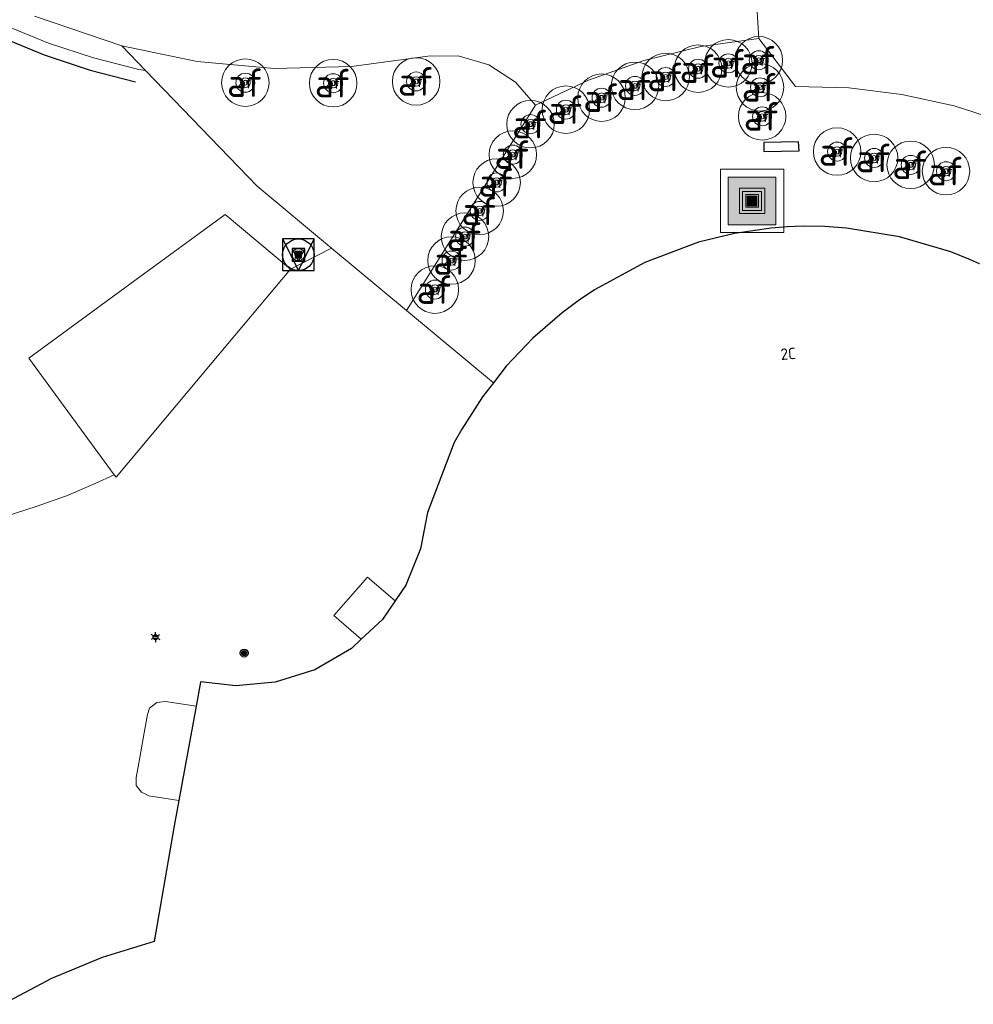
# Model space of a CAD drawing. Header units: metres. Extents: x 197147 to 199131, y 355511 to 356703.
# Tile 192 of 225: x 198603 to 198633, y 356131 to 356162. Entities that reach past the tile are written whole.
import ezdxf
from ezdxf.enums import TextEntityAlignment as Align

# ---------------------------------------------------------------- set-up
doc = ezdxf.new("R2010")
doc.units = ezdxf.units.M
for name, color, linetype, lineweight in [('B-WE-GR-GRAS_KRUIDENRIJK-G', 252, 'Continuous', 18), ('B-WE-KL-ET_LS_OV_LICHTMAST-S', 252, 'Continuous', 25), ('B-WE-KW-KUNSTWERK_BRUG-S', 252, 'Continuous', 25), ('B-WE-KW-KUNSTWERK_BRUG-S @ 0.05', 252, 'Continuous', 25), ('B-WE-KW-KUNSTWERK_BRUG-S @ 0.1', 252, 'Continuous', 25), ('B-WE-KW-KUNSTWERK_BRUG-S @ 0.2', 252, 'Continuous', 25), ('B-WE-KW-KUNSTWERK_BRUG-S @ 0.5 (1)', 252, 'Continuous', 25), ('B-WE-KW-KUNSTWERK_BRUG-S @ 0.5 (2)', 252, 'Continuous', 25), ('B-WE-VH-VERHARDING_ASFALT-G', 252, 'Continuous', 18), ('B-WE-VH-VERHARDING_BETONSTRAATSTEEN-G', 252, 'Continuous', 18), ('B-WE-VH-VERHARDING_OPEN-G', 252, 'Continuous', 18), ('B-WE-VW-AFSLUITPAAL-S', 253, 'Continuous', 25), ('B-WE-VW-AFSLUITPAAL-S @ 0.05', 253, 'Continuous', 25), ('B-WE-VW-AFSLUITPAAL-S @ 0.1', 253, 'Continuous', 25), ('B-WE-VW-AFSLUITPAAL-S @ 0.2', 253, 'Continuous', 25), ('B-WE-VW-AFSLUITPAAL-S @ 0.5 (1)', 253, 'Continuous', 25), ('B-WE-VW-AFSLUITPAAL-S @ 0.5 (2)', 253, 'Continuous', 25)]:
    doc.layers.add(name, color=color, linetype=linetype, lineweight=lineweight)
for name, color, linetype in [('B-WE-IE-MEUBILAIR_WEGMEUBILAIR-S', 252, 'Continuous'), ('B-WE-IE-MEUBILAIR_WEGMEUBILAIR-S @ 0.05', 252, 'Continuous'), ('B-WE-IE-MEUBILAIR_WEGMEUBILAIR-S @ 0.1', 252, 'Continuous'), ('B-WE-IE-MEUBILAIR_WEGMEUBILAIR-S @ 0.2', 252, 'Continuous'), ('B-WE-IE-MEUBILAIR_WEGMEUBILAIR-S @ 0.5 (1)', 252, 'Continuous'), ('B-WE-IE-MEUBILAIR_WEGMEUBILAIR-S @ 0.5 (2)', 252, 'Continuous'), ('B-WE-IE-TERREINAFSCHEIDING_KUNSTMATIG_HEKWERK-G', 252, 'IE-TERREINAFSCHEIDING-KUNSTMATIG'), ('B-WE-IE-TERREINAFSCHEIDING_KUNSTMATIG_MUUR-G', 252, 'IE-TERREINAFSCHEIDING-KUNSTMATIG-DICHT'), ('B-WE-OG-BEBOUWING-GV', 252, 'Continuous'), ('B-WE-OG-BEBOUWING_HUISNUMMER-T18', 252, 'Continuous')]:
    doc.layers.add(name, color=color, linetype=linetype)
doc.styles.add('NLCS-ISO', font='NLCS-ISO.ttf')
doc.styles.add('NLCS-ISO-ANNOTATIEF-T18', font='NLCS-ISO.ttf', dxfattribs={"height": 1.8})
doc.linetypes.add('IE-TERREINAFSCHEIDING-KUNSTMATIG', pattern='A,4,[82,NLCS.SHX,S=0.75,R=90,X=0,Y=0],4,-2', length=10)
doc.linetypes.add('IE-TERREINAFSCHEIDING-KUNSTMATIG-DICHT', pattern='A,8,-1,[82,NLCS.SHX,S=0.75,R=90,X=0,Y=0],-1', length=10)

# ---------------------------------------------------------------- blocks, each defined once
blk = doc.blocks.new('SIE-WEG_AFVALBAK-SO')
at = {"linetype": 'ByBlock', "lineweight": 18}
h = blk.add_hatch(color=0, dxfattribs=at)
h.dxf.hatch_style = 1
h.paths.add_polyline_path([(-1.5, -1.5), (1.5, -1.5), (1.5, 1.5), (-1.5, 1.5)])
at = {"color": 0, "linetype": 'ByBlock', "lineweight": 18}
for points in [[(-2, -2), (2, -2), (2, 2), (-2, 2)], [(-1.5, -1.5), (1.5, -1.5), (1.5, 1.5), (-1.5, 1.5)]]:
    blk.add_lwpolyline(points, close=True, dxfattribs=at)
blk = doc.blocks.new('*U744')
at = {"layer": 'B-WE-IE-MEUBILAIR_WEGMEUBILAIR-S @ 0.05', "xscale": 0.05, "yscale": 0.05, "zscale": 0.05}
blk.add_blockref('SIE-WEG_AFVALBAK-SO', (198626.26, 356156.111), dxfattribs=at)
at = {"layer": 'B-WE-IE-MEUBILAIR_WEGMEUBILAIR-S @ 0.1', "xscale": 0.1, "yscale": 0.1, "zscale": 0.1}
blk.add_blockref('SIE-WEG_AFVALBAK-SO', (198626.26, 356156.111), dxfattribs=at)
at = {"layer": 'B-WE-IE-MEUBILAIR_WEGMEUBILAIR-S @ 0.2', "xscale": 0.2, "yscale": 0.2, "zscale": 0.2}
blk.add_blockref('SIE-WEG_AFVALBAK-SO', (198626.26, 356156.111), dxfattribs=at)
at = {"layer": 'B-WE-IE-MEUBILAIR_WEGMEUBILAIR-S @ 0.5 (1)', "xscale": 0.5, "yscale": 0.5, "zscale": 0.5}
blk.add_blockref('SIE-WEG_AFVALBAK-SO', (198626.26, 356156.111), dxfattribs=at)
at = {"layer": 'B-WE-IE-MEUBILAIR_WEGMEUBILAIR-S @ 0.5 (2)', "xscale": 0.5, "yscale": 0.5, "zscale": 0.5}
blk.add_blockref('SIE-WEG_AFVALBAK-SO', (198626.26, 356156.111), dxfattribs=at)
blk = doc.blocks.new('B-SIE-WEG_VERKEERSBORD_PAAL-SO')
blk.add_lwpolyline([(-1, -1), (1, -1), (1, 1), (-1, 1)], close=True)
at = {"flags": 128}
blk.add_lwpolyline([(-1, 1), (0, -1), (1, 1)], close=True, dxfattribs=at)
for radius in [1, 0.171]:
    blk.add_circle((0, 0), radius)
at = {"style": 'NLCS-ISO'}
blk.add_attdef('bordgegevens', text='', height=1.8, dxfattribs=at).set_placement((2.209, 3.21), align=Align.TOP_LEFT)
blk = doc.blocks.new('*U988')
at = {"layer": 'B-WE-IE-MEUBILAIR_WEGMEUBILAIR-S @ 0.05', "xscale": 0.05, "yscale": 0.05, "zscale": 0.05}
blk.add_blockref('B-SIE-WEG_VERKEERSBORD_PAAL-SO', (198611.934, 356154.412), dxfattribs=at)
at = {"layer": 'B-WE-IE-MEUBILAIR_WEGMEUBILAIR-S @ 0.1', "xscale": 0.1, "yscale": 0.1, "zscale": 0.1}
blk.add_blockref('B-SIE-WEG_VERKEERSBORD_PAAL-SO', (198611.934, 356154.412), dxfattribs=at)
at = {"layer": 'B-WE-IE-MEUBILAIR_WEGMEUBILAIR-S @ 0.2', "xscale": 0.2, "yscale": 0.2, "zscale": 0.2}
blk.add_blockref('B-SIE-WEG_VERKEERSBORD_PAAL-SO', (198611.934, 356154.412), dxfattribs=at)
at = {"layer": 'B-WE-IE-MEUBILAIR_WEGMEUBILAIR-S @ 0.5 (1)', "xscale": 0.5, "yscale": 0.5, "zscale": 0.5}
blk.add_blockref('B-SIE-WEG_VERKEERSBORD_PAAL-SO', (198611.934, 356154.412), dxfattribs=at)
at = {"layer": 'B-WE-IE-MEUBILAIR_WEGMEUBILAIR-S @ 0.5 (2)', "xscale": 0.5, "yscale": 0.5, "zscale": 0.5}
blk.add_blockref('B-SIE-WEG_VERKEERSBORD_PAAL-SO', (198611.934, 356154.412), dxfattribs=at)
blk = doc.blocks.new('B-SIE-WEG_LICHTMAST-SO')
at = {"ltscale": 0.1}
for p, q in [((-0.33, 0.19), (-0.67, 0.39)), ((0, 0.39), (0, 0.77)), ((0.33, 0.19), (0.67, 0.39)), ((-0.33, -0.19), (-0.67, -0.39)), ((0, -0.39), (0, -0.77)), ((0.33, -0.19), (0.67, -0.39))]:
    blk.add_line(p, q, dxfattribs=at)
at = {"flags": 128}
for points in [[(-0.35, 0.15), (0.35, 0.15)], [(-0.35, -0.15), (0.35, -0.15)]]:
    blk.add_lwpolyline(points, dxfattribs=at)
at = {"ltscale": 0.1}
blk.add_circle((0, 0), 0.386, dxfattribs=at)
at = {"style": 'NLCS-ISO'}
blk.add_attdef('TYPE', text='', height=0.549, dxfattribs=at).set_placement((0, 0.77), align=Align.BOTTOM_CENTER)
blk = doc.blocks.new('SVW-AFSLUITPAAL-SO')
at = {"lineweight": 18}
blk.add_circle((0, 0), 1.5, dxfattribs=at)
at = {"lineweight": 18, "style": 'NLCS-ISO'}
blk.add_text('af', height=1.8, dxfattribs=at).set_placement((0, 0), align=Align.MIDDLE_CENTER)
blk = doc.blocks.new('*U1005')
at = {"layer": 'B-WE-VW-AFSLUITPAAL-S @ 0.05', "xscale": 0.05, "yscale": 0.05, "zscale": 0.05}
blk.add_blockref('SVW-AFSLUITPAAL-SO', (198610.258, 356159.845), dxfattribs=at)
at = {"layer": 'B-WE-VW-AFSLUITPAAL-S @ 0.1', "xscale": 0.1, "yscale": 0.1, "zscale": 0.1}
blk.add_blockref('SVW-AFSLUITPAAL-SO', (198610.258, 356159.845), dxfattribs=at)
at = {"layer": 'B-WE-VW-AFSLUITPAAL-S @ 0.2', "xscale": 0.2, "yscale": 0.2, "zscale": 0.2}
blk.add_blockref('SVW-AFSLUITPAAL-SO', (198610.258, 356159.845), dxfattribs=at)
at = {"layer": 'B-WE-VW-AFSLUITPAAL-S @ 0.5 (1)', "xscale": 0.5, "yscale": 0.5, "zscale": 0.5}
blk.add_blockref('SVW-AFSLUITPAAL-SO', (198610.258, 356159.845), dxfattribs=at)
at = {"layer": 'B-WE-VW-AFSLUITPAAL-S @ 0.5 (2)', "xscale": 0.5, "yscale": 0.5, "zscale": 0.5}
blk.add_blockref('SVW-AFSLUITPAAL-SO', (198610.258, 356159.845), dxfattribs=at)
blk = doc.blocks.new('*U1006')
at = {"layer": 'B-WE-VW-AFSLUITPAAL-S @ 0.05', "xscale": 0.05, "yscale": 0.05, "zscale": 0.05}
blk.add_blockref('SVW-AFSLUITPAAL-SO', (198625.512, 356160.457), dxfattribs=at)
at = {"layer": 'B-WE-VW-AFSLUITPAAL-S @ 0.1', "xscale": 0.1, "yscale": 0.1, "zscale": 0.1}
blk.add_blockref('SVW-AFSLUITPAAL-SO', (198625.512, 356160.457), dxfattribs=at)
at = {"layer": 'B-WE-VW-AFSLUITPAAL-S @ 0.2', "xscale": 0.2, "yscale": 0.2, "zscale": 0.2}
blk.add_blockref('SVW-AFSLUITPAAL-SO', (198625.512, 356160.457), dxfattribs=at)
at = {"layer": 'B-WE-VW-AFSLUITPAAL-S @ 0.5 (1)', "xscale": 0.5, "yscale": 0.5, "zscale": 0.5}
blk.add_blockref('SVW-AFSLUITPAAL-SO', (198625.512, 356160.457), dxfattribs=at)
at = {"layer": 'B-WE-VW-AFSLUITPAAL-S @ 0.5 (2)', "xscale": 0.5, "yscale": 0.5, "zscale": 0.5}
blk.add_blockref('SVW-AFSLUITPAAL-SO', (198625.512, 356160.457), dxfattribs=at)
blk = doc.blocks.new('*U1008')
at = {"layer": 'B-WE-VW-AFSLUITPAAL-S @ 0.05', "xscale": 0.05, "yscale": 0.05, "zscale": 0.05}
blk.add_blockref('SVW-AFSLUITPAAL-SO', (198613.032, 356159.83), dxfattribs=at)
at = {"layer": 'B-WE-VW-AFSLUITPAAL-S @ 0.1', "xscale": 0.1, "yscale": 0.1, "zscale": 0.1}
blk.add_blockref('SVW-AFSLUITPAAL-SO', (198613.032, 356159.83), dxfattribs=at)
at = {"layer": 'B-WE-VW-AFSLUITPAAL-S @ 0.2', "xscale": 0.2, "yscale": 0.2, "zscale": 0.2}
blk.add_blockref('SVW-AFSLUITPAAL-SO', (198613.032, 356159.83), dxfattribs=at)
at = {"layer": 'B-WE-VW-AFSLUITPAAL-S @ 0.5 (1)', "xscale": 0.5, "yscale": 0.5, "zscale": 0.5}
blk.add_blockref('SVW-AFSLUITPAAL-SO', (198613.032, 356159.83), dxfattribs=at)
at = {"layer": 'B-WE-VW-AFSLUITPAAL-S @ 0.5 (2)', "xscale": 0.5, "yscale": 0.5, "zscale": 0.5}
blk.add_blockref('SVW-AFSLUITPAAL-SO', (198613.032, 356159.83), dxfattribs=at)
blk = doc.blocks.new('*U1009')
at = {"layer": 'B-WE-VW-AFSLUITPAAL-S @ 0.05', "xscale": 0.05, "yscale": 0.05, "zscale": 0.05}
blk.add_blockref('SVW-AFSLUITPAAL-SO', (198617.195, 356154.987), dxfattribs=at)
at = {"layer": 'B-WE-VW-AFSLUITPAAL-S @ 0.1', "xscale": 0.1, "yscale": 0.1, "zscale": 0.1}
blk.add_blockref('SVW-AFSLUITPAAL-SO', (198617.195, 356154.987), dxfattribs=at)
at = {"layer": 'B-WE-VW-AFSLUITPAAL-S @ 0.2', "xscale": 0.2, "yscale": 0.2, "zscale": 0.2}
blk.add_blockref('SVW-AFSLUITPAAL-SO', (198617.195, 356154.987), dxfattribs=at)
at = {"layer": 'B-WE-VW-AFSLUITPAAL-S @ 0.5 (1)', "xscale": 0.5, "yscale": 0.5, "zscale": 0.5}
blk.add_blockref('SVW-AFSLUITPAAL-SO', (198617.195, 356154.987), dxfattribs=at)
at = {"layer": 'B-WE-VW-AFSLUITPAAL-S @ 0.5 (2)', "xscale": 0.5, "yscale": 0.5, "zscale": 0.5}
blk.add_blockref('SVW-AFSLUITPAAL-SO', (198617.195, 356154.987), dxfattribs=at)
blk = doc.blocks.new('*U1010')
at = {"layer": 'B-WE-VW-AFSLUITPAAL-S @ 0.05', "xscale": 0.05, "yscale": 0.05, "zscale": 0.05}
blk.add_blockref('SVW-AFSLUITPAAL-SO', (198616.244, 356153.314), dxfattribs=at)
at = {"layer": 'B-WE-VW-AFSLUITPAAL-S @ 0.1', "xscale": 0.1, "yscale": 0.1, "zscale": 0.1}
blk.add_blockref('SVW-AFSLUITPAAL-SO', (198616.244, 356153.314), dxfattribs=at)
at = {"layer": 'B-WE-VW-AFSLUITPAAL-S @ 0.2', "xscale": 0.2, "yscale": 0.2, "zscale": 0.2}
blk.add_blockref('SVW-AFSLUITPAAL-SO', (198616.244, 356153.314), dxfattribs=at)
at = {"layer": 'B-WE-VW-AFSLUITPAAL-S @ 0.5 (1)', "xscale": 0.5, "yscale": 0.5, "zscale": 0.5}
blk.add_blockref('SVW-AFSLUITPAAL-SO', (198616.244, 356153.314), dxfattribs=at)
at = {"layer": 'B-WE-VW-AFSLUITPAAL-S @ 0.5 (2)', "xscale": 0.5, "yscale": 0.5, "zscale": 0.5}
blk.add_blockref('SVW-AFSLUITPAAL-SO', (198616.244, 356153.314), dxfattribs=at)
blk = doc.blocks.new('*U1011')
at = {"layer": 'B-WE-VW-AFSLUITPAAL-S @ 0.05', "xscale": 0.05, "yscale": 0.05, "zscale": 0.05}
blk.add_blockref('SVW-AFSLUITPAAL-SO', (198620.381, 356158.994), dxfattribs=at)
at = {"layer": 'B-WE-VW-AFSLUITPAAL-S @ 0.1', "xscale": 0.1, "yscale": 0.1, "zscale": 0.1}
blk.add_blockref('SVW-AFSLUITPAAL-SO', (198620.381, 356158.994), dxfattribs=at)
at = {"layer": 'B-WE-VW-AFSLUITPAAL-S @ 0.2', "xscale": 0.2, "yscale": 0.2, "zscale": 0.2}
blk.add_blockref('SVW-AFSLUITPAAL-SO', (198620.381, 356158.994), dxfattribs=at)
at = {"layer": 'B-WE-VW-AFSLUITPAAL-S @ 0.5 (1)', "xscale": 0.5, "yscale": 0.5, "zscale": 0.5}
blk.add_blockref('SVW-AFSLUITPAAL-SO', (198620.381, 356158.994), dxfattribs=at)
at = {"layer": 'B-WE-VW-AFSLUITPAAL-S @ 0.5 (2)', "xscale": 0.5, "yscale": 0.5, "zscale": 0.5}
blk.add_blockref('SVW-AFSLUITPAAL-SO', (198620.381, 356158.994), dxfattribs=at)
blk = doc.blocks.new('*U1013')
at = {"layer": 'B-WE-VW-AFSLUITPAAL-S @ 0.05', "xscale": 0.05, "yscale": 0.05, "zscale": 0.05}
blk.add_blockref('SVW-AFSLUITPAAL-SO', (198632.386, 356157.052), dxfattribs=at)
at = {"layer": 'B-WE-VW-AFSLUITPAAL-S @ 0.1', "xscale": 0.1, "yscale": 0.1, "zscale": 0.1}
blk.add_blockref('SVW-AFSLUITPAAL-SO', (198632.386, 356157.052), dxfattribs=at)
at = {"layer": 'B-WE-VW-AFSLUITPAAL-S @ 0.2', "xscale": 0.2, "yscale": 0.2, "zscale": 0.2}
blk.add_blockref('SVW-AFSLUITPAAL-SO', (198632.386, 356157.052), dxfattribs=at)
at = {"layer": 'B-WE-VW-AFSLUITPAAL-S @ 0.5 (1)', "xscale": 0.5, "yscale": 0.5, "zscale": 0.5}
blk.add_blockref('SVW-AFSLUITPAAL-SO', (198632.386, 356157.052), dxfattribs=at)
at = {"layer": 'B-WE-VW-AFSLUITPAAL-S @ 0.5 (2)', "xscale": 0.5, "yscale": 0.5, "zscale": 0.5}
blk.add_blockref('SVW-AFSLUITPAAL-SO', (198632.386, 356157.052), dxfattribs=at)
blk = doc.blocks.new('*U1014')
at = {"layer": 'B-WE-VW-AFSLUITPAAL-S @ 0.05', "xscale": 0.05, "yscale": 0.05, "zscale": 0.05}
blk.add_blockref('SVW-AFSLUITPAAL-SO', (198615.653, 356159.885), dxfattribs=at)
at = {"layer": 'B-WE-VW-AFSLUITPAAL-S @ 0.1', "xscale": 0.1, "yscale": 0.1, "zscale": 0.1}
blk.add_blockref('SVW-AFSLUITPAAL-SO', (198615.653, 356159.885), dxfattribs=at)
at = {"layer": 'B-WE-VW-AFSLUITPAAL-S @ 0.2', "xscale": 0.2, "yscale": 0.2, "zscale": 0.2}
blk.add_blockref('SVW-AFSLUITPAAL-SO', (198615.653, 356159.885), dxfattribs=at)
at = {"layer": 'B-WE-VW-AFSLUITPAAL-S @ 0.5 (1)', "xscale": 0.5, "yscale": 0.5, "zscale": 0.5}
blk.add_blockref('SVW-AFSLUITPAAL-SO', (198615.653, 356159.885), dxfattribs=at)
at = {"layer": 'B-WE-VW-AFSLUITPAAL-S @ 0.5 (2)', "xscale": 0.5, "yscale": 0.5, "zscale": 0.5}
blk.add_blockref('SVW-AFSLUITPAAL-SO', (198615.653, 356159.885), dxfattribs=at)
blk = doc.blocks.new('*U1016')
at = {"layer": 'B-WE-VW-AFSLUITPAAL-S @ 0.05', "xscale": 0.05, "yscale": 0.05, "zscale": 0.05}
blk.add_blockref('SVW-AFSLUITPAAL-SO', (198631.269, 356157.252), dxfattribs=at)
at = {"layer": 'B-WE-VW-AFSLUITPAAL-S @ 0.1', "xscale": 0.1, "yscale": 0.1, "zscale": 0.1}
blk.add_blockref('SVW-AFSLUITPAAL-SO', (198631.269, 356157.252), dxfattribs=at)
at = {"layer": 'B-WE-VW-AFSLUITPAAL-S @ 0.2', "xscale": 0.2, "yscale": 0.2, "zscale": 0.2}
blk.add_blockref('SVW-AFSLUITPAAL-SO', (198631.269, 356157.252), dxfattribs=at)
at = {"layer": 'B-WE-VW-AFSLUITPAAL-S @ 0.5 (1)', "xscale": 0.5, "yscale": 0.5, "zscale": 0.5}
blk.add_blockref('SVW-AFSLUITPAAL-SO', (198631.269, 356157.252), dxfattribs=at)
at = {"layer": 'B-WE-VW-AFSLUITPAAL-S @ 0.5 (2)', "xscale": 0.5, "yscale": 0.5, "zscale": 0.5}
blk.add_blockref('SVW-AFSLUITPAAL-SO', (198631.269, 356157.252), dxfattribs=at)
blk = doc.blocks.new('*U1019')
at = {"layer": 'B-WE-VW-AFSLUITPAAL-S @ 0.05', "xscale": 0.05, "yscale": 0.05, "zscale": 0.05}
blk.add_blockref('SVW-AFSLUITPAAL-SO', (198626.577, 356158.783), dxfattribs=at)
at = {"layer": 'B-WE-VW-AFSLUITPAAL-S @ 0.1', "xscale": 0.1, "yscale": 0.1, "zscale": 0.1}
blk.add_blockref('SVW-AFSLUITPAAL-SO', (198626.577, 356158.783), dxfattribs=at)
at = {"layer": 'B-WE-VW-AFSLUITPAAL-S @ 0.2', "xscale": 0.2, "yscale": 0.2, "zscale": 0.2}
blk.add_blockref('SVW-AFSLUITPAAL-SO', (198626.577, 356158.783), dxfattribs=at)
at = {"layer": 'B-WE-VW-AFSLUITPAAL-S @ 0.5 (1)', "xscale": 0.5, "yscale": 0.5, "zscale": 0.5}
blk.add_blockref('SVW-AFSLUITPAAL-SO', (198626.577, 356158.783), dxfattribs=at)
at = {"layer": 'B-WE-VW-AFSLUITPAAL-S @ 0.5 (2)', "xscale": 0.5, "yscale": 0.5, "zscale": 0.5}
blk.add_blockref('SVW-AFSLUITPAAL-SO', (198626.577, 356158.783), dxfattribs=at)
blk = doc.blocks.new('*U1020')
at = {"layer": 'B-WE-VW-AFSLUITPAAL-S @ 0.05', "xscale": 0.05, "yscale": 0.05, "zscale": 0.05}
blk.add_blockref('SVW-AFSLUITPAAL-SO', (198617.658, 356155.798), dxfattribs=at)
at = {"layer": 'B-WE-VW-AFSLUITPAAL-S @ 0.1', "xscale": 0.1, "yscale": 0.1, "zscale": 0.1}
blk.add_blockref('SVW-AFSLUITPAAL-SO', (198617.658, 356155.798), dxfattribs=at)
at = {"layer": 'B-WE-VW-AFSLUITPAAL-S @ 0.2', "xscale": 0.2, "yscale": 0.2, "zscale": 0.2}
blk.add_blockref('SVW-AFSLUITPAAL-SO', (198617.658, 356155.798), dxfattribs=at)
at = {"layer": 'B-WE-VW-AFSLUITPAAL-S @ 0.5 (1)', "xscale": 0.5, "yscale": 0.5, "zscale": 0.5}
blk.add_blockref('SVW-AFSLUITPAAL-SO', (198617.658, 356155.798), dxfattribs=at)
at = {"layer": 'B-WE-VW-AFSLUITPAAL-S @ 0.5 (2)', "xscale": 0.5, "yscale": 0.5, "zscale": 0.5}
blk.add_blockref('SVW-AFSLUITPAAL-SO', (198617.658, 356155.798), dxfattribs=at)
blk = doc.blocks.new('*U1021')
at = {"layer": 'B-WE-VW-AFSLUITPAAL-S @ 0.05', "xscale": 0.05, "yscale": 0.05, "zscale": 0.05}
blk.add_blockref('SVW-AFSLUITPAAL-SO', (198618.705, 356157.575), dxfattribs=at)
at = {"layer": 'B-WE-VW-AFSLUITPAAL-S @ 0.1', "xscale": 0.1, "yscale": 0.1, "zscale": 0.1}
blk.add_blockref('SVW-AFSLUITPAAL-SO', (198618.705, 356157.575), dxfattribs=at)
at = {"layer": 'B-WE-VW-AFSLUITPAAL-S @ 0.2', "xscale": 0.2, "yscale": 0.2, "zscale": 0.2}
blk.add_blockref('SVW-AFSLUITPAAL-SO', (198618.705, 356157.575), dxfattribs=at)
at = {"layer": 'B-WE-VW-AFSLUITPAAL-S @ 0.5 (1)', "xscale": 0.5, "yscale": 0.5, "zscale": 0.5}
blk.add_blockref('SVW-AFSLUITPAAL-SO', (198618.705, 356157.575), dxfattribs=at)
at = {"layer": 'B-WE-VW-AFSLUITPAAL-S @ 0.5 (2)', "xscale": 0.5, "yscale": 0.5, "zscale": 0.5}
blk.add_blockref('SVW-AFSLUITPAAL-SO', (198618.705, 356157.575), dxfattribs=at)
blk = doc.blocks.new('*U1022')
at = {"layer": 'B-WE-VW-AFSLUITPAAL-S @ 0.05', "xscale": 0.05, "yscale": 0.05, "zscale": 0.05}
blk.add_blockref('SVW-AFSLUITPAAL-SO', (198626.512, 356159.699), dxfattribs=at)
at = {"layer": 'B-WE-VW-AFSLUITPAAL-S @ 0.1', "xscale": 0.1, "yscale": 0.1, "zscale": 0.1}
blk.add_blockref('SVW-AFSLUITPAAL-SO', (198626.512, 356159.699), dxfattribs=at)
at = {"layer": 'B-WE-VW-AFSLUITPAAL-S @ 0.2', "xscale": 0.2, "yscale": 0.2, "zscale": 0.2}
blk.add_blockref('SVW-AFSLUITPAAL-SO', (198626.512, 356159.699), dxfattribs=at)
at = {"layer": 'B-WE-VW-AFSLUITPAAL-S @ 0.5 (1)', "xscale": 0.5, "yscale": 0.5, "zscale": 0.5}
blk.add_blockref('SVW-AFSLUITPAAL-SO', (198626.512, 356159.699), dxfattribs=at)
at = {"layer": 'B-WE-VW-AFSLUITPAAL-S @ 0.5 (2)', "xscale": 0.5, "yscale": 0.5, "zscale": 0.5}
blk.add_blockref('SVW-AFSLUITPAAL-SO', (198626.512, 356159.699), dxfattribs=at)
blk = doc.blocks.new('*U1023')
at = {"layer": 'B-WE-VW-AFSLUITPAAL-S @ 0.05', "xscale": 0.05, "yscale": 0.05, "zscale": 0.05}
blk.add_blockref('SVW-AFSLUITPAAL-SO', (198628.945, 356157.671), dxfattribs=at)
at = {"layer": 'B-WE-VW-AFSLUITPAAL-S @ 0.1', "xscale": 0.1, "yscale": 0.1, "zscale": 0.1}
blk.add_blockref('SVW-AFSLUITPAAL-SO', (198628.945, 356157.671), dxfattribs=at)
at = {"layer": 'B-WE-VW-AFSLUITPAAL-S @ 0.2', "xscale": 0.2, "yscale": 0.2, "zscale": 0.2}
blk.add_blockref('SVW-AFSLUITPAAL-SO', (198628.945, 356157.671), dxfattribs=at)
at = {"layer": 'B-WE-VW-AFSLUITPAAL-S @ 0.5 (1)', "xscale": 0.5, "yscale": 0.5, "zscale": 0.5}
blk.add_blockref('SVW-AFSLUITPAAL-SO', (198628.945, 356157.671), dxfattribs=at)
at = {"layer": 'B-WE-VW-AFSLUITPAAL-S @ 0.5 (2)', "xscale": 0.5, "yscale": 0.5, "zscale": 0.5}
blk.add_blockref('SVW-AFSLUITPAAL-SO', (198628.945, 356157.671), dxfattribs=at)
blk = doc.blocks.new('*U1024')
at = {"layer": 'B-WE-VW-AFSLUITPAAL-S @ 0.05', "xscale": 0.05, "yscale": 0.05, "zscale": 0.05}
blk.add_blockref('SVW-AFSLUITPAAL-SO', (198623.532, 356160.025), dxfattribs=at)
at = {"layer": 'B-WE-VW-AFSLUITPAAL-S @ 0.1', "xscale": 0.1, "yscale": 0.1, "zscale": 0.1}
blk.add_blockref('SVW-AFSLUITPAAL-SO', (198623.532, 356160.025), dxfattribs=at)
at = {"layer": 'B-WE-VW-AFSLUITPAAL-S @ 0.2', "xscale": 0.2, "yscale": 0.2, "zscale": 0.2}
blk.add_blockref('SVW-AFSLUITPAAL-SO', (198623.532, 356160.025), dxfattribs=at)
at = {"layer": 'B-WE-VW-AFSLUITPAAL-S @ 0.5 (1)', "xscale": 0.5, "yscale": 0.5, "zscale": 0.5}
blk.add_blockref('SVW-AFSLUITPAAL-SO', (198623.532, 356160.025), dxfattribs=at)
at = {"layer": 'B-WE-VW-AFSLUITPAAL-S @ 0.5 (2)', "xscale": 0.5, "yscale": 0.5, "zscale": 0.5}
blk.add_blockref('SVW-AFSLUITPAAL-SO', (198623.532, 356160.025), dxfattribs=at)
blk = doc.blocks.new('*U1025')
at = {"layer": 'B-WE-VW-AFSLUITPAAL-S @ 0.05', "xscale": 0.05, "yscale": 0.05, "zscale": 0.05}
blk.add_blockref('SVW-AFSLUITPAAL-SO', (198621.508, 356159.371), dxfattribs=at)
at = {"layer": 'B-WE-VW-AFSLUITPAAL-S @ 0.1', "xscale": 0.1, "yscale": 0.1, "zscale": 0.1}
blk.add_blockref('SVW-AFSLUITPAAL-SO', (198621.508, 356159.371), dxfattribs=at)
at = {"layer": 'B-WE-VW-AFSLUITPAAL-S @ 0.2', "xscale": 0.2, "yscale": 0.2, "zscale": 0.2}
blk.add_blockref('SVW-AFSLUITPAAL-SO', (198621.508, 356159.371), dxfattribs=at)
at = {"layer": 'B-WE-VW-AFSLUITPAAL-S @ 0.5 (1)', "xscale": 0.5, "yscale": 0.5, "zscale": 0.5}
blk.add_blockref('SVW-AFSLUITPAAL-SO', (198621.508, 356159.371), dxfattribs=at)
at = {"layer": 'B-WE-VW-AFSLUITPAAL-S @ 0.5 (2)', "xscale": 0.5, "yscale": 0.5, "zscale": 0.5}
blk.add_blockref('SVW-AFSLUITPAAL-SO', (198621.508, 356159.371), dxfattribs=at)
blk = doc.blocks.new('*U1026')
at = {"layer": 'B-WE-VW-AFSLUITPAAL-S @ 0.05', "xscale": 0.05, "yscale": 0.05, "zscale": 0.05}
blk.add_blockref('SVW-AFSLUITPAAL-SO', (198624.555, 356160.287), dxfattribs=at)
at = {"layer": 'B-WE-VW-AFSLUITPAAL-S @ 0.1', "xscale": 0.1, "yscale": 0.1, "zscale": 0.1}
blk.add_blockref('SVW-AFSLUITPAAL-SO', (198624.555, 356160.287), dxfattribs=at)
at = {"layer": 'B-WE-VW-AFSLUITPAAL-S @ 0.2', "xscale": 0.2, "yscale": 0.2, "zscale": 0.2}
blk.add_blockref('SVW-AFSLUITPAAL-SO', (198624.555, 356160.287), dxfattribs=at)
at = {"layer": 'B-WE-VW-AFSLUITPAAL-S @ 0.5 (1)', "xscale": 0.5, "yscale": 0.5, "zscale": 0.5}
blk.add_blockref('SVW-AFSLUITPAAL-SO', (198624.555, 356160.287), dxfattribs=at)
at = {"layer": 'B-WE-VW-AFSLUITPAAL-S @ 0.5 (2)', "xscale": 0.5, "yscale": 0.5, "zscale": 0.5}
blk.add_blockref('SVW-AFSLUITPAAL-SO', (198624.555, 356160.287), dxfattribs=at)
blk = doc.blocks.new('*U1027')
at = {"layer": 'B-WE-VW-AFSLUITPAAL-S @ 0.05', "xscale": 0.05, "yscale": 0.05, "zscale": 0.05}
blk.add_blockref('SVW-AFSLUITPAAL-SO', (198622.563, 356159.745), dxfattribs=at)
at = {"layer": 'B-WE-VW-AFSLUITPAAL-S @ 0.1', "xscale": 0.1, "yscale": 0.1, "zscale": 0.1}
blk.add_blockref('SVW-AFSLUITPAAL-SO', (198622.563, 356159.745), dxfattribs=at)
at = {"layer": 'B-WE-VW-AFSLUITPAAL-S @ 0.2', "xscale": 0.2, "yscale": 0.2, "zscale": 0.2}
blk.add_blockref('SVW-AFSLUITPAAL-SO', (198622.563, 356159.745), dxfattribs=at)
at = {"layer": 'B-WE-VW-AFSLUITPAAL-S @ 0.5 (1)', "xscale": 0.5, "yscale": 0.5, "zscale": 0.5}
blk.add_blockref('SVW-AFSLUITPAAL-SO', (198622.563, 356159.745), dxfattribs=at)
at = {"layer": 'B-WE-VW-AFSLUITPAAL-S @ 0.5 (2)', "xscale": 0.5, "yscale": 0.5, "zscale": 0.5}
blk.add_blockref('SVW-AFSLUITPAAL-SO', (198622.563, 356159.745), dxfattribs=at)
blk = doc.blocks.new('*U1028')
at = {"layer": 'B-WE-VW-AFSLUITPAAL-S @ 0.05', "xscale": 0.05, "yscale": 0.05, "zscale": 0.05}
blk.add_blockref('SVW-AFSLUITPAAL-SO', (198618.194, 356156.695), dxfattribs=at)
at = {"layer": 'B-WE-VW-AFSLUITPAAL-S @ 0.1', "xscale": 0.1, "yscale": 0.1, "zscale": 0.1}
blk.add_blockref('SVW-AFSLUITPAAL-SO', (198618.194, 356156.695), dxfattribs=at)
at = {"layer": 'B-WE-VW-AFSLUITPAAL-S @ 0.2', "xscale": 0.2, "yscale": 0.2, "zscale": 0.2}
blk.add_blockref('SVW-AFSLUITPAAL-SO', (198618.194, 356156.695), dxfattribs=at)
at = {"layer": 'B-WE-VW-AFSLUITPAAL-S @ 0.5 (1)', "xscale": 0.5, "yscale": 0.5, "zscale": 0.5}
blk.add_blockref('SVW-AFSLUITPAAL-SO', (198618.194, 356156.695), dxfattribs=at)
at = {"layer": 'B-WE-VW-AFSLUITPAAL-S @ 0.5 (2)', "xscale": 0.5, "yscale": 0.5, "zscale": 0.5}
blk.add_blockref('SVW-AFSLUITPAAL-SO', (198618.194, 356156.695), dxfattribs=at)
blk = doc.blocks.new('*U1030')
at = {"layer": 'B-WE-VW-AFSLUITPAAL-S @ 0.05', "xscale": 0.05, "yscale": 0.05, "zscale": 0.05}
blk.add_blockref('SVW-AFSLUITPAAL-SO', (198630.114, 356157.469), dxfattribs=at)
at = {"layer": 'B-WE-VW-AFSLUITPAAL-S @ 0.1', "xscale": 0.1, "yscale": 0.1, "zscale": 0.1}
blk.add_blockref('SVW-AFSLUITPAAL-SO', (198630.114, 356157.469), dxfattribs=at)
at = {"layer": 'B-WE-VW-AFSLUITPAAL-S @ 0.2', "xscale": 0.2, "yscale": 0.2, "zscale": 0.2}
blk.add_blockref('SVW-AFSLUITPAAL-SO', (198630.114, 356157.469), dxfattribs=at)
at = {"layer": 'B-WE-VW-AFSLUITPAAL-S @ 0.5 (1)', "xscale": 0.5, "yscale": 0.5, "zscale": 0.5}
blk.add_blockref('SVW-AFSLUITPAAL-SO', (198630.114, 356157.469), dxfattribs=at)
at = {"layer": 'B-WE-VW-AFSLUITPAAL-S @ 0.5 (2)', "xscale": 0.5, "yscale": 0.5, "zscale": 0.5}
blk.add_blockref('SVW-AFSLUITPAAL-SO', (198630.114, 356157.469), dxfattribs=at)
blk = doc.blocks.new('*U1031')
at = {"layer": 'B-WE-VW-AFSLUITPAAL-S @ 0.05', "xscale": 0.05, "yscale": 0.05, "zscale": 0.05}
blk.add_blockref('SVW-AFSLUITPAAL-SO', (198626.473, 356160.554), dxfattribs=at)
at = {"layer": 'B-WE-VW-AFSLUITPAAL-S @ 0.1', "xscale": 0.1, "yscale": 0.1, "zscale": 0.1}
blk.add_blockref('SVW-AFSLUITPAAL-SO', (198626.473, 356160.554), dxfattribs=at)
at = {"layer": 'B-WE-VW-AFSLUITPAAL-S @ 0.2', "xscale": 0.2, "yscale": 0.2, "zscale": 0.2}
blk.add_blockref('SVW-AFSLUITPAAL-SO', (198626.473, 356160.554), dxfattribs=at)
at = {"layer": 'B-WE-VW-AFSLUITPAAL-S @ 0.5 (1)', "xscale": 0.5, "yscale": 0.5, "zscale": 0.5}
blk.add_blockref('SVW-AFSLUITPAAL-SO', (198626.473, 356160.554), dxfattribs=at)
at = {"layer": 'B-WE-VW-AFSLUITPAAL-S @ 0.5 (2)', "xscale": 0.5, "yscale": 0.5, "zscale": 0.5}
blk.add_blockref('SVW-AFSLUITPAAL-SO', (198626.473, 356160.554), dxfattribs=at)
blk = doc.blocks.new('*U1033')
at = {"layer": 'B-WE-VW-AFSLUITPAAL-S @ 0.05', "xscale": 0.05, "yscale": 0.05, "zscale": 0.05}
blk.add_blockref('SVW-AFSLUITPAAL-SO', (198616.77, 356154.231), dxfattribs=at)
at = {"layer": 'B-WE-VW-AFSLUITPAAL-S @ 0.1', "xscale": 0.1, "yscale": 0.1, "zscale": 0.1}
blk.add_blockref('SVW-AFSLUITPAAL-SO', (198616.77, 356154.231), dxfattribs=at)
at = {"layer": 'B-WE-VW-AFSLUITPAAL-S @ 0.2', "xscale": 0.2, "yscale": 0.2, "zscale": 0.2}
blk.add_blockref('SVW-AFSLUITPAAL-SO', (198616.77, 356154.231), dxfattribs=at)
at = {"layer": 'B-WE-VW-AFSLUITPAAL-S @ 0.5 (1)', "xscale": 0.5, "yscale": 0.5, "zscale": 0.5}
blk.add_blockref('SVW-AFSLUITPAAL-SO', (198616.77, 356154.231), dxfattribs=at)
at = {"layer": 'B-WE-VW-AFSLUITPAAL-S @ 0.5 (2)', "xscale": 0.5, "yscale": 0.5, "zscale": 0.5}
blk.add_blockref('SVW-AFSLUITPAAL-SO', (198616.77, 356154.231), dxfattribs=at)
blk = doc.blocks.new('*U1035')
at = {"layer": 'B-WE-VW-AFSLUITPAAL-S @ 0.05', "xscale": 0.05, "yscale": 0.05, "zscale": 0.05}
blk.add_blockref('SVW-AFSLUITPAAL-SO', (198619.263, 356158.536), dxfattribs=at)
at = {"layer": 'B-WE-VW-AFSLUITPAAL-S @ 0.1', "xscale": 0.1, "yscale": 0.1, "zscale": 0.1}
blk.add_blockref('SVW-AFSLUITPAAL-SO', (198619.263, 356158.536), dxfattribs=at)
at = {"layer": 'B-WE-VW-AFSLUITPAAL-S @ 0.2', "xscale": 0.2, "yscale": 0.2, "zscale": 0.2}
blk.add_blockref('SVW-AFSLUITPAAL-SO', (198619.263, 356158.536), dxfattribs=at)
at = {"layer": 'B-WE-VW-AFSLUITPAAL-S @ 0.5 (1)', "xscale": 0.5, "yscale": 0.5, "zscale": 0.5}
blk.add_blockref('SVW-AFSLUITPAAL-SO', (198619.263, 356158.536), dxfattribs=at)
at = {"layer": 'B-WE-VW-AFSLUITPAAL-S @ 0.5 (2)', "xscale": 0.5, "yscale": 0.5, "zscale": 0.5}
blk.add_blockref('SVW-AFSLUITPAAL-SO', (198619.263, 356158.536), dxfattribs=at)
blk = doc.blocks.new('SIE-WEG_AFVALBAK_TYPE_01')
for radius in [0.25, 0.156]:
    blk.add_circle((0, 0), radius)
blk = doc.blocks.new('*U1207')
at = {"layer": 'B-WE-KW-KUNSTWERK_BRUG-S @ 0.05', "xscale": 0.05, "yscale": 0.05, "zscale": 0.05}
blk.add_blockref('SIE-WEG_AFVALBAK_TYPE_01', (198610.222, 356141.838), dxfattribs=at)
at = {"layer": 'B-WE-KW-KUNSTWERK_BRUG-S @ 0.1', "xscale": 0.1, "yscale": 0.1, "zscale": 0.1}
blk.add_blockref('SIE-WEG_AFVALBAK_TYPE_01', (198610.222, 356141.838), dxfattribs=at)
at = {"layer": 'B-WE-KW-KUNSTWERK_BRUG-S @ 0.2', "xscale": 0.2, "yscale": 0.2, "zscale": 0.2}
blk.add_blockref('SIE-WEG_AFVALBAK_TYPE_01', (198610.222, 356141.838), dxfattribs=at)
at = {"layer": 'B-WE-KW-KUNSTWERK_BRUG-S @ 0.5 (1)', "xscale": 0.5, "yscale": 0.5, "zscale": 0.5}
blk.add_blockref('SIE-WEG_AFVALBAK_TYPE_01', (198610.222, 356141.838), dxfattribs=at)
at = {"layer": 'B-WE-KW-KUNSTWERK_BRUG-S @ 0.5 (2)', "xscale": 0.5, "yscale": 0.5, "zscale": 0.5}
blk.add_blockref('SIE-WEG_AFVALBAK_TYPE_01', (198610.222, 356141.838), dxfattribs=at)

msp = doc.modelspace()

# ---------------------------------------------------------------- linework, layer by layer
at = {"layer": 'B-WE-GR-GRAS_KRUIDENRIJK-G', "ltscale": 0.2, "flags": 128}
msp.add_lwpolyline([(198602.71, 356146.164), (198603.651, 356146.464), (198604.607, 356146.799), (198605.515, 356147.189), (198606.116, 356147.469), (198603.426, 356151.148), (198606.774, 356153.596), (198609.624, 356155.68), (198611.681, 356153.955), (198612.981, 356154.625), (198610.637, 356156.576), (198607.108, 356160.233), (198606.895, 356160.259), (198606.895, 356160.259), (198605.467, 356160.626), (198604.042, 356161.098), (198602.633, 356161.676)], dxfattribs=at)
at = {"layer": 'B-WE-IE-TERREINAFSCHEIDING_KUNSTMATIG_HEKWERK-G', "ltscale": 0.2, "flags": 128}
msp.add_lwpolyline([(198588.41, 356179.571), (198588.788, 356179.332), (198589.962, 356176.638), (198590.328, 356175.228), (198590.813, 356173.778), (198591.406, 356172.344), (198592.106, 356170.938), (198592.914, 356169.571), (198593.825, 356168.255), (198594.833, 356167.002), (198595.933, 356165.823), (198597.117, 356164.726), (198598.372, 356163.721), (198599.69, 356162.813), (198601.06, 356162.009), (198602.468, 356161.311), (198603.903, 356160.723), (198605.354, 356160.242), (198606.795, 356159.872)], dxfattribs=at)
at = {"layer": 'B-WE-IE-TERREINAFSCHEIDING_KUNSTMATIG_MUUR-G', "ltscale": 0.2, "flags": 128}
msp.add_lwpolyline([(198627.73, 356157.983), (198626.634, 356157.961), (198626.636, 356157.672), (198627.746, 356157.69), (198627.73, 356157.983)], close=True, dxfattribs=at)
at = {"layer": 'B-WE-OG-BEBOUWING-GV', "ltscale": 0.2, "flags": 128}
msp.add_lwpolyline([(198633.438, 356154.124), (198633.156, 356154.254), (198632.534, 356154.503), (198630.914, 356154.984), (198629.246, 356155.258), (198628.562, 356155.304), (198627.876, 356155.314), (198627.368, 356155.296), (198626.862, 356155.257), (198625.706, 356155.087), (198624.572, 356154.807), (198622.875, 356154.171), (198621.283, 356153.305), (198620.764, 356152.955), (198620.262, 356152.58), (198619.342, 356151.783), (198618.5, 356150.897), (198618.09, 356150.372), (198617.748, 356149.933), (198617.096, 356148.905), (198616.858, 356148.486), (198616.006, 356146.281), (198615.793, 356145.135), (198615.324, 356143.98), (198614.988, 356143.488), (198614.587, 356142.9), (198613.92, 356142.278), (198613.607, 356141.986), (198612.449, 356141.312), (198611.202, 356140.919), (198609.96, 356140.804), (198608.84, 356140.927), (198608.839, 356140.92), (198608.702, 356140.166), (198608.159, 356137.184), (198608.014, 356136.385), (198607.381, 356132.733), (198605.733, 356132.233), (198604.135, 356131.57), (198602.61, 356130.752)], dxfattribs=at)
at = {"layer": 'B-WE-VH-VERHARDING_ASFALT-G', "ltscale": 0.2, "flags": 128}
msp.add_lwpolyline([(198603.602, 356161.941), (198606.363, 356161.005), (198608.739, 356160.514), (198611.172, 356160.295), (198613.613, 356160.353), (198616.017, 356160.686), (198616.982, 356160.691), (198617.949, 356160.411), (198618.794, 356159.865), (198619.424, 356159.133), (198621.093, 356159.922), (198622.843, 356160.543), (198624.645, 356160.984), (198626.474, 356161.241), (198626.474, 356161.241), (198625.218, 356181.285)], dxfattribs=at)
at = {"layer": 'B-WE-VH-VERHARDING_BETONSTRAATSTEEN-G', "ltscale": 0.2, "flags": 128}
msp.add_lwpolyline([(198634.292, 356179.647), (198626.448, 356181.064), (198625.218, 356181.285), (198626.474, 356161.241), (198627.635, 356159.726), (198629.316, 356159.68), (198630.993, 356159.474), (198632.643, 356159.11), (198634.244, 356158.594)], dxfattribs=at)
at = {"layer": 'B-WE-VH-VERHARDING_OPEN-G', "ltscale": 0.2, "flags": 128}
for points in [[(198601.25, 356162.361), (198602.633, 356161.676), (198604.042, 356161.098), (198605.467, 356160.626), (198606.895, 356160.259), (198607.108, 356160.233), (198606.363, 356161.005), (198603.602, 356161.941)], [(198634.244, 356158.594), (198632.643, 356159.11), (198630.993, 356159.474), (198629.316, 356159.68), (198627.635, 356159.726), (198626.474, 356161.241), (198624.645, 356160.984), (198622.843, 356160.543), (198621.093, 356159.922), (198619.424, 356159.133), (198615.351, 356152.652), (198618.09, 356150.372), (198618.5, 356150.897), (198619.342, 356151.783), (198620.262, 356152.58), (198620.764, 356152.955), (198621.283, 356153.305), (198622.875, 356154.171), (198624.572, 356154.807), (198625.706, 356155.087), (198626.862, 356155.257), (198627.368, 356155.296), (198627.876, 356155.314), (198628.562, 356155.304), (198629.246, 356155.258), (198630.914, 356154.984), (198632.534, 356154.503), (198633.156, 356154.254), (198633.438, 356154.124)], [(198602.61, 356130.752), (198604.135, 356131.57), (198605.733, 356132.233), (198607.381, 356132.733), (198608.014, 356136.385), (198608.159, 356137.184), (198607.214, 356137.332), (198606.982, 356137.452), (198606.811, 356137.659), (198606.81, 356137.91), (198606.891, 356138.363), (198607.062, 356139.321), (198607.165, 356139.9), (198607.233, 356140.105), (198607.46, 356140.281), (198607.734, 356140.306), (198608.702, 356140.166), (198608.839, 356140.92), (198608.84, 356140.927), (198609.96, 356140.804), (198611.202, 356140.919), (198612.449, 356141.312), (198613.607, 356141.986), (198613.92, 356142.278), (198613.048, 356143.029), (198614.118, 356144.236), (198614.988, 356143.488), (198615.324, 356143.98), (198615.793, 356145.135), (198616.006, 356146.281), (198616.858, 356148.486), (198617.096, 356148.905), (198617.748, 356149.933), (198618.09, 356150.372), (198615.351, 356152.652), (198612.981, 356154.625), (198611.681, 356153.955), (198609.212, 356151.011), (198609.212, 356151.011), (198606.175, 356147.388), (198606.116, 356147.469), (198605.515, 356147.189), (198604.607, 356146.799), (198603.651, 356146.464), (198602.71, 356146.164)]]:
    msp.add_lwpolyline(points, dxfattribs=at)
for points in [[(198615.351, 356152.652), (198619.424, 356159.133), (198618.794, 356159.865), (198617.949, 356160.411), (198616.982, 356160.691), (198616.017, 356160.686), (198613.613, 356160.353), (198611.172, 356160.295), (198608.739, 356160.514), (198606.363, 356161.005), (198607.108, 356160.233), (198610.637, 356156.576), (198612.981, 356154.625), (198615.351, 356152.652)], [(198627.746, 356157.69), (198626.636, 356157.672), (198626.634, 356157.961), (198627.73, 356157.983), (198627.746, 356157.69)], [(198611.681, 356153.955), (198609.624, 356155.68), (198606.774, 356153.596), (198603.426, 356151.148), (198606.116, 356147.469), (198606.175, 356147.388), (198609.212, 356151.011), (198611.681, 356153.955)], [(198613.92, 356142.278), (198614.587, 356142.9), (198614.988, 356143.488), (198614.118, 356144.236), (198613.048, 356143.029), (198613.92, 356142.278)], [(198608.159, 356137.184), (198608.702, 356140.166), (198607.734, 356140.306), (198607.46, 356140.281), (198607.233, 356140.105), (198607.165, 356139.9), (198607.062, 356139.321), (198606.891, 356138.363), (198606.81, 356137.91), (198606.811, 356137.659), (198606.982, 356137.452), (198607.214, 356137.332), (198608.159, 356137.184)]]:
    msp.add_lwpolyline(points, close=True, dxfattribs=at)

# ---------------------------------------------------------------- block references
at = {"layer": 'B-WE-IE-MEUBILAIR_WEGMEUBILAIR-S'}
for name in ['*U744', '*U988']:
    msp.add_blockref(name, (0, 0), dxfattribs=at)
at = {"layer": 'B-WE-KL-ET_LS_OV_LICHTMAST-S', "xscale": 0.2, "yscale": 0.2, "zscale": 0.2}
msp.add_blockref('B-SIE-WEG_LICHTMAST-SO', (198607.423, 356142.343), dxfattribs=at)
at = {"layer": 'B-WE-KW-KUNSTWERK_BRUG-S'}
msp.add_blockref('*U1207', (0, 0), dxfattribs=at)
at = {"layer": 'B-WE-VW-AFSLUITPAAL-S'}
for name in ['*U1006', '*U1031', '*U1026', '*U1005', '*U1008', '*U1014', '*U1024', '*U1027', '*U1022', '*U1025', '*U1011', '*U1019', '*U1035', '*U1023', '*U1021', '*U1030', '*U1016', '*U1013', '*U1028', '*U1020', '*U1009', '*U1033', '*U1010']:
    msp.add_blockref(name, (0, 0), dxfattribs=at)

# ---------------------------------------------------------------- texts
at = {"layer": 'B-WE-OG-BEBOUWING_HUISNUMMER-T18', "style": 'NLCS-ISO-ANNOTATIEF-T18'}
msp.add_text('2C', height=0.36, rotation=4.4, dxfattribs=at).set_placement((198627.402, 356151.287), align=Align.MIDDLE_CENTER)
msp.add_text('2C', height=0.36, rotation=4.4, dxfattribs=at).set_placement((198627.402, 356151.287), align=Align.MIDDLE_CENTER)

doc.saveas('drawing.dxf')
